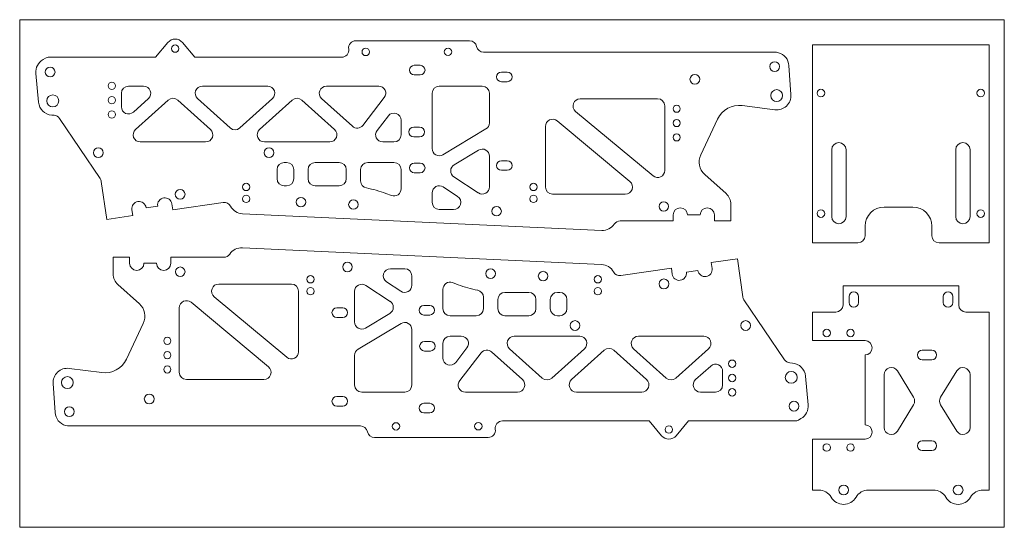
# Model space of a CAD drawing. Header units: millimetres. Extents: x 20 to 433, y 360 to 573.
import ezdxf

# ---------------------------------------------------------------- set-up
doc = ezdxf.new("R2010")
doc.units = ezdxf.units.MM
doc.layers.add('1', color=7, linetype='Continuous', true_color=0xffffff)
doc.layers.add('256', color=7, linetype='Continuous', true_color=0xffffff)

msp = doc.modelspace()

# ---------------------------------------------------------------- linework, layer by layer
at = {"layer": '1', "color": 155, "linetype": 'Continuous', "lineweight": 18}
for p, q in [((82.19, 563.22), (77, 557.03)), ((93.52, 557.03), (88.32, 563.22)), ((208.68, 563.94), (160.98, 563.94)), ((352.45, 562.27), (426.45, 562.27)), ((352.45, 562.27), (352.45, 479.27)), ((426.45, 479.27), (426.45, 562.27)), ((337.36, 559.13), (214.56, 559.13)), ((338.14, 558.91), (337.36, 559.13)), ((30.92, 556.64), (29.9, 556.05)), ((77, 557.03), (32.4, 557.03)), ((155.05, 557.03), (93.52, 557.03)), ((185.49, 553.65), (187.99, 553.65)), ((343.38, 541.38), (342.55, 553.54)), ((26.89, 550.28), (28, 538.21)), ((187.99, 549.65), (185.49, 549.65)), ((221.99, 550.8), (224.49, 550.8)), ((65.74, 544.94), (72.05, 544.94)), ((96.66, 544.94), (124.05, 544.94)), ((148.66, 544.94), (170.57, 544.94)), ((195.99, 544.94), (213.99, 544.94)), ((224.49, 546.8), (221.99, 546.8)), ((62.74, 536.27), (62.74, 541.94)), ((192.99, 518.75), (192.99, 541.94)), ((216.99, 541.94), (216.99, 529.55)), ((74.06, 539.71), (67.75, 534.04)), ((68.65, 526.78), (82.35, 539.1)), ((86.36, 539.1), (100.06, 526.78)), ((108.35, 527.39), (94.65, 539.71)), ((126.06, 539.71), (112.36, 527.39)), ((120.65, 526.78), (134.35, 539.1)), ((138.36, 539.1), (152.06, 526.78)), ((159.56, 528.1), (146.65, 539.71)), ((172.94, 540.11), (163.94, 528.49)), ((255.02, 539.66), (287.48, 539.66)), ((290.48, 536.66), (290.48, 509.61)), ((322.95, 536.78), (336.63, 535.02)), ((33.52, 532.78), (34.58, 532.7)), ((169.9, 526.39), (174.62, 532.47)), ((285.56, 507.3), (253.1, 534.36)), ((53.79, 506.23), (36.83, 531.39)), ((179.99, 530.64), (179.99, 524.55)), ((245.41, 530.35), (275.87, 504.97)), ((305.56, 516.14), (312.63, 531.12)), ((185.24, 527.72), (187.74, 527.72)), ((215.53, 526.97), (197.53, 516.17)), ((240.49, 502.66), (240.49, 528.05)), ((98.05, 521.55), (70.66, 521.55)), ((150.05, 521.55), (122.66, 521.55)), ((176.99, 521.55), (172.27, 521.55)), ((187.74, 523.72), (185.24, 523.72)), ((202.23, 511.99), (212.44, 518.13)), ((360.45, 490.27), (360.45, 518.27)), ((366.45, 518.27), (366.45, 490.27)), ((412.45, 518.27), (412.45, 490.27)), ((418.45, 490.27), (418.45, 518.27)), ((130.99, 512.94), (131.99, 512.94)), ((143.99, 512.94), (153.99, 512.94)), ((165.99, 512.94), (176.99, 512.94)), ((185.49, 512.65), (187.99, 512.65)), ((216.99, 515.55), (216.99, 502.72)), ((221.99, 513.65), (224.49, 513.65)), ((127.99, 506.17), (127.99, 509.94)), ((134.99, 509.94), (134.99, 506.17)), ((140.99, 506.17), (140.99, 509.94)), ((156.99, 509.94), (156.99, 506.17)), ((162.99, 505.21), (162.99, 509.94)), ((179.99, 509.94), (179.99, 501.88)), ((187.99, 508.65), (185.49, 508.65)), ((224.49, 509.65), (221.99, 509.65)), ((316.2, 499.89), (307.22, 507.94)), ((54.27, 504.98), (56.56, 489.1)), ((212.34, 500.21), (202.13, 506.91)), ((131.99, 503.17), (130.99, 503.17)), ((153.99, 503.17), (143.99, 503.17)), ((175.93, 499.08), (173.59, 499.96)), ((192.99, 496.24), (192.99, 500.18)), ((197.63, 502.68), (203.63, 498.75)), ((273.95, 499.66), (243.49, 499.66)), ((83.88, 495.55), (84.24, 493.08)), ((84.24, 493.08), (105.42, 496.13)), ((318.19, 488.44), (318.19, 495.42)), ((67.49, 490.67), (67.13, 493.14)), ((73.07, 494), (77.94, 494.7)), ((113.47, 491.47), (264.05, 484.47)), ((201.98, 493.24), (195.99, 493.24)), ((394.45, 494.27), (382.45, 494.27)), ((56.56, 489.1), (67.49, 490.67)), ((271.8, 488.44), (294, 488.44)), ((294, 488.44), (294, 490.94)), ((300, 490.94), (305.3, 490.94)), ((311.3, 490.94), (311.3, 488.44)), ((311.3, 488.44), (318.19, 488.44)), ((374.45, 486.27), (374.45, 482.27)), ((402.45, 482.27), (402.45, 486.27)), ((371.45, 479.27), (352.45, 479.27)), ((426.45, 479.27), (405.45, 479.27)), ((264.01, 470.2), (113.43, 477.2)), ((59.29, 473.22), (59.29, 466.25)), ((66.17, 473.22), (59.29, 473.22)), ((66.17, 470.72), (66.17, 473.22)), ((77.47, 470.72), (72.17, 470.72)), ((105.67, 473.22), (83.47, 473.22)), ((83.47, 473.22), (83.47, 470.72)), ((320.92, 472.57), (309.99, 471)), ((309.99, 471), (310.34, 468.53)), ((323.2, 456.69), (320.92, 472.57)), ((175.5, 468.42), (181.49, 468.42)), ((293.24, 468.59), (272.06, 465.54)), ((293.59, 466.12), (293.24, 468.59)), ((304.4, 467.67), (299.53, 466.97)), ((179.84, 458.98), (173.85, 462.92)), ((184.49, 465.42), (184.49, 461.49)), ((201.55, 462.59), (203.89, 461.71)), ((61.28, 461.78), (70.26, 453.73)), ((103.53, 462.01), (133.99, 462.01)), ((136.99, 459.01), (136.99, 433.62)), ((160.49, 446.12), (160.49, 458.95)), ((165.14, 461.46), (175.35, 454.75)), ((197.49, 451.72), (197.49, 459.78)), ((223.49, 458.5), (233.49, 458.5)), ((245.49, 458.5), (246.49, 458.5)), ((365.2, 461.27), (365.2, 453.27)), ((413.7, 461.27), (365.2, 461.27)), ((413.7, 453.27), (413.7, 461.27)), ((91.91, 454.37), (124.38, 427.31)), ((132.07, 431.31), (101.61, 456.7)), ((214.49, 456.45), (214.49, 451.72)), ((220.49, 451.72), (220.49, 455.5)), ((236.49, 455.5), (236.49, 451.72)), ((242.49, 451.72), (242.49, 455.5)), ((249.49, 455.5), (249.49, 451.72)), ((323.68, 455.44), (340.64, 430.28)), ((367.72, 456.77), (367.72, 454.27)), ((371.72, 454.27), (371.72, 456.77)), ((407.22, 454.27), (407.22, 456.77)), ((411.22, 456.77), (411.22, 454.27)), ((86.99, 425.01), (86.99, 452.06)), ((152.99, 452.02), (155.49, 452.02)), ((189.49, 453.02), (191.99, 453.02)), ((362.2, 450.27), (352.45, 450.27)), ((352.45, 450.27), (352.45, 438.28)), ((426.45, 450.27), (416.7, 450.27)), ((426.45, 375.67), (426.45, 450.27)), ((155.49, 448.02), (152.99, 448.02)), ((175.25, 449.67), (165.03, 443.54)), ((191.99, 449.02), (189.49, 449.02)), ((211.49, 448.72), (200.49, 448.72)), ((233.49, 448.72), (223.49, 448.72)), ((246.49, 448.72), (245.49, 448.72)), ((71.91, 445.53), (64.85, 430.54)), ((161.95, 434.69), (179.95, 445.49)), ((184.49, 442.92), (184.49, 419.72)), ((189.74, 437.94), (192.24, 437.94)), ((200.49, 440.12), (205.21, 440.12)), ((227.43, 440.12), (254.82, 440.12)), ((279.43, 440.12), (306.82, 440.12)), ((374.42, 438.28), (352.45, 438.28)), ((192.24, 433.94), (189.74, 433.94)), ((197.49, 431.03), (197.49, 437.12)), ((207.58, 435.28), (202.86, 429.19)), ((217.92, 433.57), (230.83, 421.95)), ((239.12, 422.57), (225.42, 434.89)), ((256.83, 434.89), (243.13, 422.57)), ((251.42, 421.95), (265.12, 434.28)), ((269.13, 434.28), (282.83, 421.95)), ((291.12, 422.57), (277.42, 434.89)), ((308.83, 434.89), (295.13, 422.57)), ((398.42, 434.27), (402.42, 434.27)), ((160.49, 419.72), (160.49, 432.12)), ((204.54, 421.56), (213.54, 433.18)), ((374.42, 432.28), (374.42, 402.98)), ((402.42, 430.27), (398.42, 430.27)), ((54.53, 424.89), (40.85, 426.65)), ((303.42, 421.95), (309.73, 427.63)), ((314.74, 425.4), (314.74, 419.72)), ((343.96, 428.89), (342.9, 428.97)), ((387.97, 425.6), (394.77, 414.55)), ((412.9, 425.6), (406.1, 414.55)), ((122.46, 422.01), (89.99, 422.01)), ((350.59, 411.39), (349.48, 423.46)), ((382.42, 401.92), (382.42, 424.03)), ((418.45, 424.03), (418.45, 401.92)), ((34.1, 420.29), (34.93, 408.13)), ((152.99, 414.87), (155.49, 414.87)), ((181.49, 416.72), (163.49, 416.72)), ((228.82, 416.72), (206.91, 416.72)), ((280.82, 416.72), (253.43, 416.72)), ((311.74, 416.72), (305.43, 416.72)), ((155.49, 410.87), (152.99, 410.87)), ((189.49, 412.02), (191.99, 412.02)), ((394.77, 411.4), (387.97, 400.34)), ((406.1, 411.4), (412.9, 400.34)), ((191.99, 408.02), (189.49, 408.02)), ((222.43, 404.64), (283.96, 404.64)), ((283.96, 404.64), (289.16, 398.45)), ((295.28, 398.45), (300.48, 404.64)), ((300.48, 404.64), (345.07, 404.64)), ((346.56, 405.03), (347.58, 405.62)), ((39.34, 402.75), (40.11, 402.54)), ((40.11, 402.54), (162.92, 402.54)), ((168.8, 397.72), (216.5, 397.72)), ((352.45, 396.98), (374.42, 396.98)), ((352.45, 396.98), (352.45, 375.67)), ((398.42, 396.27), (402.42, 396.27)), ((402.42, 392.27), (398.42, 392.27)), ((352.45, 375.67), (355.06, 375.67)), ((375.84, 375.67), (403.06, 375.67)), ((423.84, 375.67), (426.45, 375.67))]:
    msp.add_line(p, q, dxfattribs=at)
for centre in [(85.26, 560.65), (292.22, 401.02)]:
    msp.add_circle(centre, 1.55, dxfattribs=at)
at = {"layer": '1', "color": 155, "linetype": 'Continuous', "lineweight": 18, "extrusion": (0, 0, -1)}
for centre, radius in [((-165.14, 559.26), 1.55), ((-199.64, 559.31), 1.55), ((-336.56, 553.13), 2.05), ((-32.86, 550.84), 2.05), ((-303.09, 547.8), 2.05), ((-58.74, 545.05), 1.55), ((-33.98, 538.77), 2.5), ((-337.39, 540.97), 2.5), ((-355.95, 542.02), 1.6), ((-422.95, 542.02), 1.6), ((-58.74, 539.05), 1.55), ((-295.48, 535.46), 1.5), ((-58.74, 533.05), 1.55), ((-295.48, 529.46), 1.5), ((-295.48, 523.46), 1.5), ((-53.1, 517.05), 2.05), ((-124.6, 517.05), 2.05), ((-115.04, 502.68), 1.55), ((-235.48, 502.68), 1.55), ((-87.36, 499.6), 2.05), ((-115.04, 497.68), 1.55), ((-137.99, 496.33), 2), ((-159.99, 495.31), 2), ((-235.48, 497.68), 1.55), ((-290.07, 494.51), 2), ((-219.99, 492.52), 2), ((-355.95, 491.52), 1.6), ((-422.95, 491.52), 1.6), ((-157.49, 469.15), 2), ((-87.4, 467.16), 2), ((-217.49, 466.36), 2), ((-239.49, 465.34), 2), ((-142, 463.99), 1.55), ((-262.44, 463.99), 1.55), ((-290.12, 462.07), 2.05), ((-142, 458.99), 1.55), ((-262.44, 458.99), 1.55), ((-252.88, 444.62), 2.05), ((-324.38, 444.62), 2.05), ((-358.37, 441.48), 1.55), ((-368.37, 441.48), 1.55), ((-81.99, 438.21), 1.5), ((-81.99, 432.21), 1.5), ((-318.74, 428.62), 1.55), ((-81.99, 426.21), 1.5), ((-343.5, 422.9), 2.5), ((-40.08, 420.7), 2.5), ((-318.74, 422.62), 1.55), ((-318.74, 416.62), 1.55), ((-74.39, 413.87), 2.05), ((-344.62, 410.83), 2.05), ((-40.92, 408.54), 2.05), ((-177.84, 402.36), 1.55), ((-212.34, 402.4), 1.55), ((-358.37, 393.48), 1.55), ((-368.37, 393.48), 1.55), ((-365.45, 375.67), 2.05), ((-413.45, 375.67), 2.05)]:
    msp.add_circle(centre, radius, dxfattribs=at)
at = {"layer": '1', "color": 155, "linetype": 'Continuous', "lineweight": 18}
for centre, radius, start, end in [((85.26, 560.65), 4, 40, 140), ((160.98, 560.94), 3, 90, 188.7951), ((208.68, 560.94), 3, 11.3641, 90), ((336.56, 553.13), 6, 3.9248, 74.7151), ((32.86, 550.84), 6, 119.5952, 185.291), ((32.4, 554.03), 3, 90, 119.5952), ((337.39, 540.97), 6, 262.6749, 3.9248), ((33.98, 538.77), 6, 185.291, 265.6032), ((155.95, 453.17), 50, 69.3467, 79.0851), ((312.19, 495.42), 6, 0, 48.0991), ((113.75, 497.46), 6, 208.5575, 267.3384), ((264.33, 490.46), 6, 267.3384, 326.1443), ((371.45, 482.27), 3, 270, 0), ((405.45, 482.27), 3, 180, 270), ((113.15, 471.21), 6, 87.3384, 146.1443), ((263.73, 464.21), 6, 28.5575, 87.3384), ((65.29, 466.25), 6, 180, 228.0991), ((221.53, 508.5), 50, 249.3467, 259.0851), ((374.42, 435.28), 3, 270, 90), ((40.08, 420.7), 6, 82.6749, 183.9248), ((343.5, 422.9), 6, 5.291, 85.6032), ((344.62, 410.83), 6, 299.5952, 5.291), ((40.92, 408.54), 6, 183.9248, 254.7151), ((345.07, 407.64), 3, 270, 299.5952), ((216.5, 400.72), 3, 270, 8.7951), ((374.42, 399.98), 3, 270, 90), ((168.8, 400.72), 3, 191.3641, 270), ((292.22, 401.02), 4, 220, 320), ((365.45, 375.67), 6, 210, 330), ((413.45, 375.67), 6, 210, 330)]:
    msp.add_arc(centre, radius, start, end, dxfattribs=at)
at = {"layer": '1', "color": 155, "linetype": 'Continuous', "lineweight": 18, "extrusion": (0, 0, -1)}
for centre, radius, start, end in [((-214.56, 562.13), 3, 270, 348.6359), ((-155.05, 560.03), 3, 171.2049, 270), ((-185.49, 551.65), 2, 270, 90), ((-187.99, 551.65), 2, 90, 270), ((-221.99, 548.8), 2, 270, 90), ((-224.49, 548.8), 2, 90, 270), ((-65.74, 541.94), 3, 360, 90), ((-72.05, 541.94), 3, 90, 228.0192), ((-96.66, 541.94), 3, 311.9808, 90), ((-124.05, 541.94), 3, 90, 228.0192), ((-148.66, 541.94), 3, 311.9808, 90), ((-170.57, 541.94), 3, 90, 217.7828), ((-195.99, 541.94), 3, 360, 90), ((-213.99, 541.94), 3, 90, 180), ((-84.35, 536.87), 3, 48.0192, 131.9808), ((-136.35, 536.87), 3, 48.0192, 131.9808), ((-255.02, 536.66), 3, 309.8077, 90), ((-287.48, 536.66), 3, 90, 180), ((-321.67, 526.86), 10, 25.2426, 97.3251), ((-34.35, 529.71), 3, 94.3968, 146.0199), ((-65.74, 536.27), 3, 228.0192, 360), ((-176.99, 530.64), 3, 37.7828, 180), ((-161.57, 530.33), 3, 217.7828, 311.9808), ((-213.99, 529.55), 3, 180, 239.0362), ((-243.49, 528.05), 3, 360, 129.8077), ((-70.66, 524.55), 3, 270, 48.0192), ((-98.05, 524.55), 3, 131.9808, 270), ((-110.35, 529.62), 3, 228.0192, 311.9808), ((-122.66, 524.55), 3, 270, 48.0192), ((-150.05, 524.55), 3, 131.9808, 270), ((-172.27, 524.55), 3, 270, 37.7828), ((-176.99, 524.55), 3, 180, 270), ((-185.24, 525.72), 2, 270, 90), ((-187.74, 525.72), 2, 90, 270), ((-363.45, 518.27), 3, 0, 180), ((-415.45, 518.27), 3, 0, 180), ((-195.99, 518.75), 3, 239.0362, 360), ((-213.99, 515.55), 3, 59.0362, 180), ((-311.9, 513.15), 7, 311.9009, 25.2426), ((-130.99, 509.94), 3, 360, 90), ((-131.99, 509.94), 3, 90, 180), ((-143.99, 509.94), 3, 360, 90), ((-153.99, 509.94), 3, 90, 180), ((-165.99, 509.94), 3, 360, 90), ((-176.99, 509.94), 3, 90, 180), ((-185.49, 510.65), 2, 270, 90), ((-187.99, 510.65), 2, 90, 270), ((-203.77, 509.42), 3, 303.273, 59.0362), ((-221.99, 511.65), 2, 270, 90), ((-224.49, 511.65), 2, 90, 270), ((-287.48, 509.61), 3, 180, 309.8077), ((-51.31, 504.55), 3, 146.0199, 171.812), ((-130.99, 506.17), 3, 270, 360), ((-131.99, 506.17), 3, 180, 270), ((-143.99, 506.17), 3, 270, 360), ((-153.99, 506.17), 3, 180, 270), ((-165.99, 505.21), 3, 280.9149, 360), ((-273.95, 502.66), 3, 129.8077, 270), ((-176.99, 501.88), 3, 180, 290.6533), ((-195.99, 500.18), 3, 360, 123.273), ((-213.99, 502.72), 3, 180, 303.273), ((-243.49, 502.66), 3, 270, 360), ((-70.1, 493.57), 3, 351.812, 171.812), ((-80.91, 495.13), 3, 351.812, 171.812), ((-105.84, 493.16), 3, 81.812, 151.4425), ((-195.99, 496.24), 3, 270, 360), ((-201.98, 496.24), 3, 123.273, 270), ((-297, 490.94), 3, 0, 180), ((-308.3, 490.94), 3, 360, 180), ((-382.45, 486.27), 8, 0, 90), ((-394.45, 486.27), 8, 90, 180), ((-271.8, 485.44), 3, 33.8557, 90), ((-363.45, 490.27), 3, 180, 0), ((-415.45, 490.27), 3, 180, 0), ((-69.17, 470.72), 3, 180, 360), ((-80.47, 470.72), 3, 180, 360), ((-105.67, 476.22), 3, 213.8557, 270), ((-175.5, 465.42), 3, 303.273, 90), ((-181.49, 465.42), 3, 90, 180), ((-271.63, 468.51), 3, 261.812, 331.4425), ((-296.56, 466.54), 3, 171.812, 351.812), ((-307.37, 468.1), 3, 171.812, 351.812), ((-200.49, 459.78), 3, 360, 110.6533), ((-103.53, 459.01), 3, 309.8077, 90), ((-133.99, 459.01), 3, 90, 180), ((-163.49, 458.95), 3, 360, 123.273), ((-181.49, 461.49), 3, 180, 303.273), ((-211.49, 456.45), 3, 100.9149, 180), ((-223.49, 455.5), 3, 360, 90), ((-233.49, 455.5), 3, 90, 180), ((-245.49, 455.5), 3, 360, 90), ((-246.49, 455.5), 3, 90, 180), ((-369.72, 456.77), 2, 0, 180), ((-409.22, 456.77), 2, 0, 180), ((-89.99, 452.06), 3, 0, 129.8077), ((-173.71, 452.25), 3, 123.273, 239.0362), ((-326.17, 457.12), 3, 326.0199, 351.812), ((-369.72, 454.27), 2, 180, 0), ((-409.22, 454.27), 2, 180, 0), ((-65.58, 448.52), 7, 131.9009, 205.2426), ((-152.99, 450.02), 2, 270, 90), ((-155.49, 450.02), 2, 90, 270), ((-189.49, 451.02), 2, 270, 90), ((-191.99, 451.02), 2, 90, 270), ((-200.49, 451.72), 3, 270, 360), ((-211.49, 451.72), 3, 180, 270), ((-223.49, 451.72), 3, 270, 360), ((-233.49, 451.72), 3, 180, 270), ((-245.49, 451.72), 3, 270, 360), ((-246.49, 451.72), 3, 180, 270), ((-362.2, 453.27), 3, 180, 270), ((-416.7, 453.27), 3, 270, 0), ((-163.49, 446.12), 3, 239.0362, 360), ((-181.49, 442.92), 3, 59.0362, 180), ((-189.74, 435.94), 2, 270, 90), ((-192.24, 435.94), 2, 90, 270), ((-200.49, 437.12), 3, 0, 90), ((-205.21, 437.12), 3, 90, 217.7828), ((-227.43, 437.12), 3, 311.9808, 90), ((-254.82, 437.12), 3, 90, 228.0192), ((-279.43, 437.12), 3, 311.9808, 90), ((-306.82, 437.12), 3, 90, 228.0192), ((-133.99, 433.62), 3, 180, 309.8077), ((-163.49, 432.12), 3, 360, 59.0362), ((-215.91, 431.34), 3, 37.7828, 131.9808), ((-267.13, 432.05), 3, 48.0192, 131.9808), ((-398.42, 432.27), 2, 270, 90), ((-402.42, 432.27), 2, 90, 270), ((-55.8, 434.81), 10, 205.2426, 277.3251), ((-200.49, 431.03), 3, 217.7828, 360), ((-343.13, 431.96), 3, 274.3968, 326.0199), ((-122.46, 425.01), 3, 129.8077, 270), ((-311.74, 425.4), 3, 48.0192, 180), ((-385.42, 424.03), 3, 0, 148.411), ((-415.45, 424.03), 3, 31.589, 180), ((-89.99, 425.01), 3, 270, 360), ((-206.91, 419.72), 3, 270, 37.7828), ((-228.82, 419.72), 3, 131.9808, 270), ((-241.13, 424.8), 3, 228.0192, 311.9808), ((-253.43, 419.72), 3, 270, 48.0192), ((-280.82, 419.72), 3, 131.9808, 270), ((-293.13, 424.8), 3, 228.0192, 311.9808), ((-305.43, 419.72), 3, 270, 48.0192), ((-163.49, 419.72), 3, 270, 360), ((-181.49, 419.72), 3, 180, 270), ((-311.74, 419.72), 3, 180, 270), ((-152.99, 412.87), 2, 270, 90), ((-155.49, 412.87), 2, 90, 270), ((-392.22, 412.97), 3, 148.411, 211.589), ((-408.65, 412.97), 3, 328.411, 31.589), ((-189.49, 410.02), 2, 270, 90), ((-191.99, 410.02), 2, 90, 270), ((-222.43, 401.64), 3, 351.2049, 90), ((-162.92, 399.54), 3, 90, 168.6359), ((-385.42, 401.92), 3, 211.589, 0), ((-415.45, 401.92), 3, 180, 328.411), ((-398.42, 394.27), 2, 270, 90), ((-402.42, 394.27), 2, 90, 270), ((-355.06, 369.67), 6, 90, 150), ((-375.84, 369.67), 6, 30, 90), ((-403.06, 369.67), 6, 90, 150), ((-423.84, 369.67), 6, 30, 90)]:
    msp.add_arc(centre, radius, start, end, dxfattribs=at)
at = {"layer": '256', "color": 8, "linetype": 'Continuous', "lineweight": 18}
for p, q in [((20.1, 360.07), (20.1, 572.77)), ((432.8, 572.77), (20.1, 572.77)), ((432.8, 572.77), (432.8, 360.07)), ((20.1, 360.07), (432.8, 360.07))]:
    msp.add_line(p, q, dxfattribs=at)

doc.saveas('drawing.dxf')
